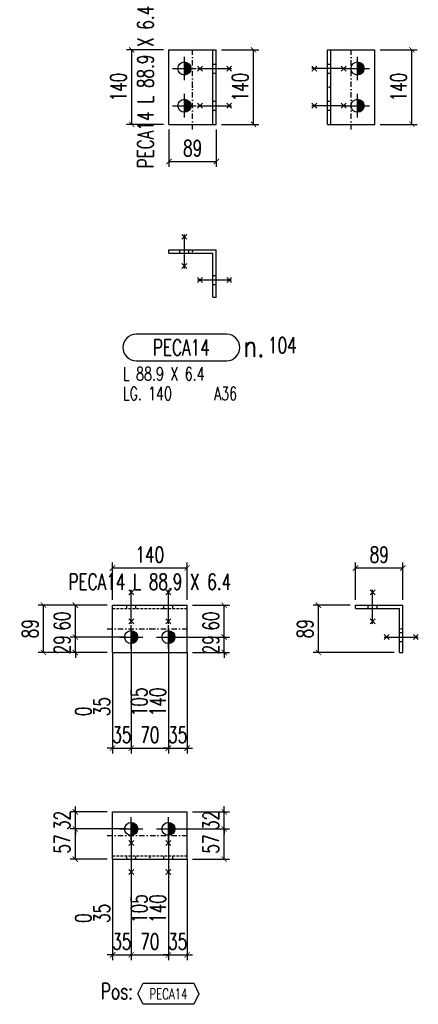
# Model space of a CAD drawing. Header units: feet. Extents: x 8647 to 79957, y -13328 to 10492.
# Tile 11 of 27: x 68746 to 69495, y -10652 to -8800. Entities that reach past the tile are written whole.
import ezdxf
from ezdxf.enums import TextEntityAlignment as Align

# ---------------------------------------------------------------- set-up
doc = ezdxf.new("R2010")
doc.units = ezdxf.units.FT
doc.header["$LTSCALE"] = 20
doc.header["$MEASUREMENT"] = 0
doc.linetypes.add('DASHDOT', pattern=[1, 0.5, -0.25, 0, -0.25])
doc.linetypes.add('HIDDEN', pattern=[0.375, 0.25, -0.125])
doc.layers.get('0').update_dxf_attribs({"linetype": 'CONTINUOUS'})
for name, color, linetype in [('A', 2, 'DASHDOT'), ('FORIR', 4, 'CONTINUOUS'), ('G', 3, 'CONTINUOUS'), ('MARK_DES', 2, 'CONTINUOUS'), ('MARK_MAT', 2, 'CONTINUOUS'), ('MARK_QTA', 4, 'CONTINUOUS'), ('MARK_SBA', 4, 'CONTINUOUS'), ('MARK_SLOT', 6, 'CONTINUOUS'), ('POS_BOX', 6, 'CONTINUOUS'), ('POS_DES', 2, 'CONTINUOUS'), ('POS_MAT', 2, 'CONTINUOUS'), ('TR', 6, 'HIDDEN'), ('TXT1', 7, 'CONTINUOUS')]:
    doc.layers.add(name, color=color, linetype=linetype)
doc.styles.add('1', font='romans', dxfattribs={"width": 0.7, "height": 30})
doc.styles.add('MARK', font='ROMANS', dxfattribs={"width": 0.7})
doc.styles.add('POS', font='ROMANS', dxfattribs={"width": 0.7})
doc.styles.add('ROMANS', font='ROMANS', dxfattribs={"width": 0.8, "height": 28})
doc.dimstyles.get("Standard").update_dxf_attribs({"dimtxt": 30, "dimasz": 1, "dimexe": 1, "dimexo": 1, "dimgap": 1, "dimtad": 1, "dimdec": 0, "dimdsep": 46, "dimtxsty": '1', "dimblk": 'ARCHTICK', "dimcen": 3, "dimclrd": 1, "dimclre": 1, "dimclrt": 3, "dimadec": 0, "dimazin": 0, "dimtfac": 1, "dimtdec": 0, "dimtix": 1, "dimtmove": 0, "dimatfit": 3, "dimfxl": 0, "dimtolj": 1, "dimarcsym": 0})

# ---------------------------------------------------------------- blocks, each defined once
blk = doc.blocks.new('MS')
at = {"color": 6}
for p, q in [((-4.7, 22.8), (4.7, 32.1)), ((-4.7, 32.1), (4.7, 22.8)), ((-4.7, -22.8), (4.7, -32.1)), ((-4.7, -32.1), (4.7, -22.8))]:
    blk.add_line(p, q, dxfattribs=at)
at = {"color": 3}
blk.add_line((0, -32.1), (0, 32.1), dxfattribs=at)
at = {"flags": 1}
for tag, p, height in [('DIAM', (0, 0), 8.01), ('AVAN', (1.3, -18.2), 5.26), ('TOLE', (1.3, -9.7), 5.26), ('DIET', (1.3, -24.6), 5.26)]:
    blk.add_attdef(tag, p, '', height=height, dxfattribs=at)
blk = doc.blocks.new('M16')
for p, q in [((0, -22.2), (0, 22.2)), ((-22.2, 0), (22.2, 0))]:
    blk.add_line(p, q)
at = {"color": 4, "const_width": 12.3}
blk.add_lwpolyline([(0, -6.1, 1), (0, 6.1, 1)], format="xyb", dxfattribs=at)
blk.add_circle((0, 0), 12.3)
at = {"flags": 1}
blk.add_attdef('TOLE', (16.7, -8.3), '', height=5.26, dxfattribs=at)
blk = doc.blocks.new('3D_INFOPOS')
blk.add_point((0, 0))
at = {"layer": 'FORIR', "flags": 1}
for tag, p in [('POS_PEZ', (7.6, -4.3)), ('MAT_PRO', (7.6, -11.9))]:
    blk.add_attdef(tag, p, '', height=5.26, dxfattribs=at)
blk = doc.blocks.new('_ArchTick')
at = {"color": 0, "linetype": 'ByBlock', "const_width": 0.15}
blk.add_lwpolyline([(-0.5, -0.5), (0.5, 0.5)], dxfattribs=at)
blk = doc.blocks.new('*D99')
at = {"layer": 'TXT1', "color": 1, "lineweight": -2, "transparency": 16777216}
for p, q in [((69125.2, -8856.7), (69195.2, -8856.7)), ((69185.2, -8996.7), (69185.2, -8856.7)), ((69125.2, -8996.7), (69195.2, -8996.7))]:
    blk.add_line(p, q, dxfattribs=at)
at = {"layer": 'TXT1', "color": 1, "lineweight": -2, "transparency": 16777216, "xscale": 10, "yscale": 10, "zscale": 10}
for p, rotation in [((69185.2, -8856.7), 90), ((69185.2, -8996.7), 270)]:
    blk.add_blockref('_ArchTick', p, dxfattribs=dict(at, rotation=rotation))
at = {"layer": 'TXT1', "color": 3, "transparency": 16777216, "insert": (69160.2, -8926.7), "char_height": 30, "attachment_point": 5, "rotation": 90, "style": '1'}
blk.add_mtext('\\A1;140', dxfattribs=at)
blk = doc.blocks.new('*D100')
at = {"layer": 'TXT1', "color": 1, "lineweight": -2, "transparency": 16777216}
for p, q in [((69016.2, -8856.7), (68946.2, -8856.7)), ((68956.2, -8996.7), (68956.2, -8856.7)), ((69016.2, -8996.7), (68946.2, -8996.7))]:
    blk.add_line(p, q, dxfattribs=at)
at = {"layer": 'TXT1', "color": 1, "lineweight": -2, "transparency": 16777216, "xscale": 10, "yscale": 10, "zscale": 10}
for p, rotation in [((68956.2, -8856.7), 90), ((68956.2, -8996.7), 270)]:
    blk.add_blockref('_ArchTick', p, dxfattribs=dict(at, rotation=rotation))
at = {"layer": 'TXT1', "color": 3, "transparency": 16777216, "insert": (68931.2, -8926.7), "char_height": 30, "attachment_point": 5, "rotation": 90, "style": '1'}
blk.add_mtext('\\A1;140', dxfattribs=at)
blk = doc.blocks.new('*D101')
at = {"layer": 'TXT1', "color": 1, "lineweight": -2, "transparency": 16777216}
for p, q in [((69026.2, -9006.7), (69026.2, -9076.7)), ((69115.2, -9006.7), (69115.2, -9076.7)), ((69026.2, -9066.7), (69115.2, -9066.7))]:
    blk.add_line(p, q, dxfattribs=at)
at = {"layer": 'TXT1', "color": 1, "lineweight": -2, "transparency": 16777216, "xscale": 10, "yscale": 10, "zscale": 10, "rotation": 180}
blk.add_blockref('_ArchTick', (69026.2, -9066.7), dxfattribs=at)
at = {"layer": 'TXT1', "color": 1, "lineweight": -2, "transparency": 16777216, "xscale": 10, "yscale": 10, "zscale": 10}
blk.add_blockref('_ArchTick', (69115.2, -9066.7), dxfattribs=at)
at = {"layer": 'TXT1', "color": 3, "transparency": 16777216, "insert": (69070.7, -9041.7), "char_height": 30, "attachment_point": 5, "style": '1'}
blk.add_mtext('\\A1;89', dxfattribs=at)
blk = doc.blocks.new('3D_INFOM')
blk.add_point((0, 0))
at = {"layer": 'FORIR', "flags": 1}
for tag, p in [('MARK', (7.55, -4.31)), ('NUM_DIS', (7.55, -11.68)), ('NOT_PEZ', (45.73, -11.68)), ('QTA_PEZ', (7.55, -18.55)), ('TIP_PEZ', (45.73, -18.55)), ('TRA_PEZ', (7.55, -26.33)), ('COS_PEZ', (45.73, -26.33)), ('DES_PEZ', (7.55, -33.75))]:
    blk.add_attdef(tag, p, '', height=5, dxfattribs=at)
blk = doc.blocks.new('*D102')
at = {"layer": 'TXT1', "color": 1, "lineweight": -2, "transparency": 16777216}
for p, q in [((69423.1, -8856.7), (69493.1, -8856.7)), ((69483.1, -8996.7), (69483.1, -8856.7)), ((69423.1, -8996.7), (69493.1, -8996.7))]:
    blk.add_line(p, q, dxfattribs=at)
at = {"layer": 'TXT1', "color": 1, "lineweight": -2, "transparency": 16777216, "xscale": 10, "yscale": 10, "zscale": 10}
for p, rotation in [((69483.1, -8856.7), 90), ((69483.1, -8996.7), 270)]:
    blk.add_blockref('_ArchTick', p, dxfattribs=dict(at, rotation=rotation))
at = {"layer": 'TXT1', "color": 3, "transparency": 16777216, "insert": (69458.1, -8926.7), "char_height": 30, "attachment_point": 5, "rotation": 90, "style": '1'}
blk.add_mtext('\\A1;140', dxfattribs=at)
blk = doc.blocks.new('M8_PRO')
at = {"layer": 'MARK_SLOT'}
blk.add_lwpolyline([(2.5, 0), (19.5, 0, 0.414214), (22, 2.5), (22, 2.5, 0.414214), (19.5, 5), (2.5, 5, 0.414214), (0, 2.5), (0, 2.5, 0.414214)], format="xyb", close=True, dxfattribs=at)
at = {"style": 'MARK', "width": 0.7, "flags": 1}
for tag, p in [('TRA_PEZ', (-2.05, 4.97)), ('SUN_LIS', (-2.05, 3.9)), ('PUN_LIS', (-2.05, 4.44)), ('DES_PEZ', (-2.05, 3.37)), ('TIP_PEZ', (-2.05, 2.29)), ('NOT_PEZ', (-2.05, 2.83)), ('ING_PEZ', (-2.05, 1.76)), ('COD_PEZ', (-2.05, 0.69)), ('COS_PEZ', (-2.05, 0.15)), ('MCL_PEZ', (-2.05, 1.22)), ('DIM_PRO', (-2.05, -0.38))]:
    blk.add_attdef(tag, p, '', height=0.35, dxfattribs=at)
at = {"style": 'MARK', "width": 0.7}
blk.add_attdef('MAR_PEZ', text='', height=3, dxfattribs=at).set_placement((11, 2.5), align=Align.MIDDLE)
at = {"layer": 'MARK_DES', "style": 'MARK', "width": 0.7}
blk.add_text('LG.', height=2.5, dxfattribs=at).set_placement((0, -7.4))
for tag, p in [('NOM_PRO', (0, -3.7)), ('LUN_PRO', (4.73, -7.4))]:
    blk.add_attdef(tag, p, '', height=2.5, dxfattribs=at)
at = {"layer": 'MARK_MAT', "style": 'MARK', "width": 0.7}
blk.add_attdef('MAT_PRO', (17.13, -7.4), '', height=2.5, dxfattribs=at)
at = {"layer": 'MARK_QTA', "style": 'ROMANS', "width": 0.8}
blk.add_text('n.', height=4, dxfattribs=at).set_placement((24.62, 2.75), align=Align.MIDDLE)
at = {"layer": 'MARK_QTA', "style": 'MARK', "width": 0.7}
blk.add_attdef('QTA_PEZ', (27.29, 1.42), '', height=3, dxfattribs=at)
at = {"layer": 'MARK_SBA', "style": 'MARK', "width": 0.7}
blk.add_attdef('SBA_PEZ', text='', height=2, dxfattribs=at).set_placement((10.88, 5.73), align=Align.BOTTOM_CENTER)
blk = doc.blocks.new('*D283')
at = {"layer": 'TXT1', "color": 1, "lineweight": -2, "transparency": 16777216}
for p, q in [((68955.2, -9971.4), (68955.2, -10180.4)), ((69025.2, -9971.4), (69025.2, -10180.4)), ((68955.2, -10170.4), (69025.2, -10170.4))]:
    blk.add_line(p, q, dxfattribs=at)
at = {"layer": 'TXT1', "color": 1, "lineweight": -2, "transparency": 16777216, "xscale": 10, "yscale": 10, "zscale": 10, "rotation": 180}
blk.add_blockref('_ArchTick', (68955.2, -10170.4), dxfattribs=at)
at = {"layer": 'TXT1', "color": 1, "lineweight": -2, "transparency": 16777216, "xscale": 10, "yscale": 10, "zscale": 10}
blk.add_blockref('_ArchTick', (69025.2, -10170.4), dxfattribs=at)
at = {"layer": 'TXT1', "color": 3, "transparency": 16777216, "insert": (68990.2, -10145.4), "char_height": 30, "attachment_point": 5, "style": '1'}
blk.add_mtext('\\A1;70', dxfattribs=at)
blk = doc.blocks.new('*D284')
at = {"layer": 'TXT1', "color": 1, "lineweight": -2, "transparency": 16777216}
for p, q in [((68955.2, -9971.4), (68955.2, -10180.4)), ((68920.2, -10000.4), (68920.2, -10180.4)), ((68920.2, -10170.4), (68910.2, -10170.4)), ((68920.2, -10170.4), (68955.2, -10170.4)), ((68955.2, -10170.4), (68965.2, -10170.4))]:
    blk.add_line(p, q, dxfattribs=at)
at = {"layer": 'TXT1', "color": 1, "lineweight": -2, "transparency": 16777216, "xscale": 10, "yscale": 10, "zscale": 10}
blk.add_blockref('_ArchTick', (68920.2, -10170.4), dxfattribs=at)
at = {"layer": 'TXT1', "color": 1, "lineweight": -2, "transparency": 16777216, "xscale": 10, "yscale": 10, "zscale": 10, "rotation": 180}
blk.add_blockref('_ArchTick', (68955.2, -10170.4), dxfattribs=at)
at = {"layer": 'TXT1', "color": 3, "transparency": 16777216, "insert": (68937.7, -10145.4), "char_height": 30, "attachment_point": 5, "style": '1'}
blk.add_mtext('\\A1;35', dxfattribs=at)
blk = doc.blocks.new('*D285')
at = {"layer": 'TXT1', "color": 1, "lineweight": -2, "transparency": 16777216}
for p, q in [((69025.2, -9971.4), (69025.2, -10180.4)), ((69060.2, -10000.4), (69060.2, -10180.4)), ((69025.2, -10170.4), (69015.2, -10170.4)), ((69025.2, -10170.4), (69060.2, -10170.4)), ((69060.2, -10170.4), (69070.2, -10170.4))]:
    blk.add_line(p, q, dxfattribs=at)
at = {"layer": 'TXT1', "color": 1, "lineweight": -2, "transparency": 16777216, "xscale": 10, "yscale": 10, "zscale": 10}
blk.add_blockref('_ArchTick', (69025.2, -10170.4), dxfattribs=at)
at = {"layer": 'TXT1', "color": 1, "lineweight": -2, "transparency": 16777216, "xscale": 10, "yscale": 10, "zscale": 10, "rotation": 180}
blk.add_blockref('_ArchTick', (69060.2, -10170.4), dxfattribs=at)
at = {"layer": 'TXT1', "color": 3, "transparency": 16777216, "insert": (69042.7, -10145.4), "char_height": 30, "attachment_point": 5, "style": '1'}
blk.add_mtext('\\A1;35', dxfattribs=at)
blk = doc.blocks.new('*D286')
at = {"layer": 'TXT1', "color": 1, "lineweight": -2, "transparency": 16777216}
for p, q in [((68910.2, -9901.4), (68840.2, -9901.4)), ((68850.2, -9961.4), (68850.2, -9901.4)), ((68945.2, -9961.4), (68840.2, -9961.4))]:
    blk.add_line(p, q, dxfattribs=at)
at = {"layer": 'TXT1', "color": 1, "lineweight": -2, "transparency": 16777216, "xscale": 10, "yscale": 10, "zscale": 10}
for p, rotation in [((68850.2, -9901.4), 90), ((68850.2, -9961.4), 270)]:
    blk.add_blockref('_ArchTick', p, dxfattribs=dict(at, rotation=rotation))
at = {"layer": 'TXT1', "color": 3, "transparency": 16777216, "insert": (68825.2, -9931.4), "char_height": 30, "attachment_point": 5, "rotation": 90, "style": '1'}
blk.add_mtext('\\A1;60', dxfattribs=at)
blk = doc.blocks.new('*D287')
at = {"layer": 'TXT1', "color": 1, "lineweight": -2, "transparency": 16777216}
for p, q in [((68945.2, -9961.4), (68840.2, -9961.4)), ((68850.2, -9961.4), (68850.2, -9951.4)), ((68850.2, -9990.4), (68850.2, -9961.4)), ((68910.2, -9990.4), (68840.2, -9990.4)), ((68850.2, -9990.4), (68850.2, -10000.4))]:
    blk.add_line(p, q, dxfattribs=at)
at = {"layer": 'TXT1', "color": 1, "lineweight": -2, "transparency": 16777216, "xscale": 10, "yscale": 10, "zscale": 10}
for p, rotation in [((68850.2, -9961.4), 270), ((68850.2, -9990.4), 90)]:
    blk.add_blockref('_ArchTick', p, dxfattribs=dict(at, rotation=rotation))
at = {"layer": 'TXT1', "color": 3, "transparency": 16777216, "insert": (68825.2, -9975.9), "char_height": 30, "attachment_point": 5, "rotation": 90, "style": '1'}
blk.add_mtext('\\A1;29', dxfattribs=at)
blk = doc.blocks.new('*D288')
at = {"layer": 'TXT1', "color": 1, "lineweight": -2, "transparency": 16777216}
for p, q in [((69070.2, -9901.4), (69140.2, -9901.4)), ((69130.2, -9961.4), (69130.2, -9901.4)), ((69035.2, -9961.4), (69140.2, -9961.4))]:
    blk.add_line(p, q, dxfattribs=at)
at = {"layer": 'TXT1', "color": 1, "lineweight": -2, "transparency": 16777216, "xscale": 10, "yscale": 10, "zscale": 10}
for p, rotation in [((69130.2, -9901.4), 90), ((69130.2, -9961.4), 270)]:
    blk.add_blockref('_ArchTick', p, dxfattribs=dict(at, rotation=rotation))
at = {"layer": 'TXT1', "color": 3, "transparency": 16777216, "insert": (69105.2, -9931.4), "char_height": 30, "attachment_point": 5, "rotation": 90, "style": '1'}
blk.add_mtext('\\A1;60', dxfattribs=at)
blk = doc.blocks.new('*D289')
at = {"layer": 'TXT1', "color": 1, "lineweight": -2, "transparency": 16777216}
for p, q in [((69035.2, -9961.4), (69140.2, -9961.4)), ((69130.2, -9961.4), (69130.2, -9951.4)), ((69130.2, -9990.4), (69130.2, -9961.4)), ((69070.2, -9990.4), (69140.2, -9990.4)), ((69130.2, -9990.4), (69130.2, -10000.4))]:
    blk.add_line(p, q, dxfattribs=at)
at = {"layer": 'TXT1', "color": 1, "lineweight": -2, "transparency": 16777216, "xscale": 10, "yscale": 10, "zscale": 10}
for p, rotation in [((69130.2, -9961.4), 270), ((69130.2, -9990.4), 90)]:
    blk.add_blockref('_ArchTick', p, dxfattribs=dict(at, rotation=rotation))
at = {"layer": 'TXT1', "color": 3, "transparency": 16777216, "insert": (69105.2, -9975.9), "char_height": 30, "attachment_point": 5, "rotation": 90, "style": '1'}
blk.add_mtext('\\A1;29', dxfattribs=at)
blk = doc.blocks.new('*D290')
at = {"layer": 'TXT1', "color": 1, "lineweight": -2, "transparency": 16777216}
for p, q in [((68920.2, -9891.4), (68920.2, -9821.4)), ((68920.2, -9831.4), (69060.2, -9831.4)), ((69060.2, -9891.4), (69060.2, -9821.4))]:
    blk.add_line(p, q, dxfattribs=at)
at = {"layer": 'TXT1', "color": 1, "lineweight": -2, "transparency": 16777216, "xscale": 10, "yscale": 10, "zscale": 10, "rotation": 180}
blk.add_blockref('_ArchTick', (68920.2, -9831.4), dxfattribs=at)
at = {"layer": 'TXT1', "color": 1, "lineweight": -2, "transparency": 16777216, "xscale": 10, "yscale": 10, "zscale": 10}
blk.add_blockref('_ArchTick', (69060.2, -9831.4), dxfattribs=at)
at = {"layer": 'TXT1', "color": 3, "transparency": 16777216, "insert": (68990.2, -9806.4), "char_height": 30, "attachment_point": 5, "style": '1'}
blk.add_mtext('\\A1;140', dxfattribs=at)
blk = doc.blocks.new('*D291')
at = {"layer": 'TXT1', "color": 1, "lineweight": -2, "transparency": 16777216}
for p, q in [((68910.2, -9901.4), (68780.2, -9901.4)), ((68790.2, -9990.4), (68790.2, -9901.4)), ((68910.2, -9990.4), (68780.2, -9990.4))]:
    blk.add_line(p, q, dxfattribs=at)
at = {"layer": 'TXT1', "color": 1, "lineweight": -2, "transparency": 16777216, "xscale": 10, "yscale": 10, "zscale": 10}
for p, rotation in [((68790.2, -9901.4), 90), ((68790.2, -9990.4), 270)]:
    blk.add_blockref('_ArchTick', p, dxfattribs=dict(at, rotation=rotation))
at = {"layer": 'TXT1', "color": 3, "transparency": 16777216, "insert": (68765.2, -9945.9), "char_height": 30, "attachment_point": 5, "rotation": 90, "style": '1'}
blk.add_mtext('\\A1;89', dxfattribs=at)
blk = doc.blocks.new('*D292')
at = {"layer": 'TXT1', "color": 1, "lineweight": -2, "transparency": 16777216}
for p, q in [((69377.2, -9891.4), (69377.2, -9821.4)), ((69377.2, -9831.4), (69466.2, -9831.4)), ((69466.2, -9891.4), (69466.2, -9821.4))]:
    blk.add_line(p, q, dxfattribs=at)
at = {"layer": 'TXT1', "color": 1, "lineweight": -2, "transparency": 16777216, "xscale": 10, "yscale": 10, "zscale": 10, "rotation": 180}
blk.add_blockref('_ArchTick', (69377.2, -9831.4), dxfattribs=at)
at = {"layer": 'TXT1', "color": 1, "lineweight": -2, "transparency": 16777216, "xscale": 10, "yscale": 10, "zscale": 10}
blk.add_blockref('_ArchTick', (69466.2, -9831.4), dxfattribs=at)
at = {"layer": 'TXT1', "color": 3, "transparency": 16777216, "insert": (69421.7, -9806.4), "char_height": 30, "attachment_point": 5, "style": '1'}
blk.add_mtext('\\A1;89', dxfattribs=at)
blk = doc.blocks.new('*D293')
at = {"layer": 'TXT1', "color": 1, "lineweight": -2, "transparency": 16777216}
for p, q in [((69367.2, -9901.4), (69297.2, -9901.4)), ((69307.2, -9990.4), (69307.2, -9901.4)), ((69449.8, -9990.4), (69297.2, -9990.4))]:
    blk.add_line(p, q, dxfattribs=at)
at = {"layer": 'TXT1', "color": 1, "lineweight": -2, "transparency": 16777216, "xscale": 10, "yscale": 10, "zscale": 10}
for p, rotation in [((69307.2, -9901.4), 90), ((69307.2, -9990.4), 270)]:
    blk.add_blockref('_ArchTick', p, dxfattribs=dict(at, rotation=rotation))
at = {"layer": 'TXT1', "color": 3, "transparency": 16777216, "insert": (69282.2, -9945.9), "char_height": 30, "attachment_point": 5, "rotation": 90, "style": '1'}
blk.add_mtext('\\A1;89', dxfattribs=at)
blk = doc.blocks.new('*D294')
at = {"layer": 'TXT1', "color": 1, "lineweight": -2, "transparency": 16777216}
for p, q in [((68955.2, -10332.5), (68955.2, -10569.4)), ((69025.2, -10332.5), (69025.2, -10569.4)), ((68955.2, -10559.4), (69025.2, -10559.4))]:
    blk.add_line(p, q, dxfattribs=at)
at = {"layer": 'TXT1', "color": 1, "lineweight": -2, "transparency": 16777216, "xscale": 10, "yscale": 10, "zscale": 10, "rotation": 180}
blk.add_blockref('_ArchTick', (68955.2, -10559.4), dxfattribs=at)
at = {"layer": 'TXT1', "color": 1, "lineweight": -2, "transparency": 16777216, "xscale": 10, "yscale": 10, "zscale": 10}
blk.add_blockref('_ArchTick', (69025.2, -10559.4), dxfattribs=at)
at = {"layer": 'TXT1', "color": 3, "transparency": 16777216, "insert": (68990.2, -10534.4), "char_height": 30, "attachment_point": 5, "style": '1'}
blk.add_mtext('\\A1;70', dxfattribs=at)
blk = doc.blocks.new('*D295')
at = {"layer": 'TXT1', "color": 1, "lineweight": -2, "transparency": 16777216}
for p, q in [((68955.2, -10332.5), (68955.2, -10569.4)), ((68920.2, -10389.4), (68920.2, -10569.4)), ((68920.2, -10559.4), (68910.2, -10559.4)), ((68920.2, -10559.4), (68955.2, -10559.4)), ((68955.2, -10559.4), (68965.2, -10559.4))]:
    blk.add_line(p, q, dxfattribs=at)
at = {"layer": 'TXT1', "color": 1, "lineweight": -2, "transparency": 16777216, "xscale": 10, "yscale": 10, "zscale": 10}
blk.add_blockref('_ArchTick', (68920.2, -10559.4), dxfattribs=at)
at = {"layer": 'TXT1', "color": 1, "lineweight": -2, "transparency": 16777216, "xscale": 10, "yscale": 10, "zscale": 10, "rotation": 180}
blk.add_blockref('_ArchTick', (68955.2, -10559.4), dxfattribs=at)
at = {"layer": 'TXT1', "color": 3, "transparency": 16777216, "insert": (68937.7, -10534.4), "char_height": 30, "attachment_point": 5, "style": '1'}
blk.add_mtext('\\A1;35', dxfattribs=at)
blk = doc.blocks.new('*D296')
at = {"layer": 'TXT1', "color": 1, "lineweight": -2, "transparency": 16777216}
for p, q in [((69025.2, -10332.5), (69025.2, -10569.4)), ((69060.2, -10389.4), (69060.2, -10569.4)), ((69025.2, -10559.4), (69015.2, -10559.4)), ((69025.2, -10559.4), (69060.2, -10559.4)), ((69060.2, -10559.4), (69070.2, -10559.4))]:
    blk.add_line(p, q, dxfattribs=at)
at = {"layer": 'TXT1', "color": 1, "lineweight": -2, "transparency": 16777216, "xscale": 10, "yscale": 10, "zscale": 10}
blk.add_blockref('_ArchTick', (69025.2, -10559.4), dxfattribs=at)
at = {"layer": 'TXT1', "color": 1, "lineweight": -2, "transparency": 16777216, "xscale": 10, "yscale": 10, "zscale": 10, "rotation": 180}
blk.add_blockref('_ArchTick', (69060.2, -10559.4), dxfattribs=at)
at = {"layer": 'TXT1', "color": 3, "transparency": 16777216, "insert": (69042.7, -10534.4), "char_height": 30, "attachment_point": 5, "style": '1'}
blk.add_mtext('\\A1;35', dxfattribs=at)
blk = doc.blocks.new('*D297')
at = {"layer": 'TXT1', "color": 1, "lineweight": -2, "transparency": 16777216}
for p, q in [((68850.2, -10290.4), (68850.2, -10280.4)), ((68910.2, -10290.4), (68840.2, -10290.4)), ((68850.2, -10322.5), (68850.2, -10290.4)), ((68945.2, -10322.5), (68840.2, -10322.5)), ((68850.2, -10322.5), (68850.2, -10332.5))]:
    blk.add_line(p, q, dxfattribs=at)
at = {"layer": 'TXT1', "color": 1, "lineweight": -2, "transparency": 16777216, "xscale": 10, "yscale": 10, "zscale": 10}
for p, rotation in [((68850.2, -10290.4), 270), ((68850.2, -10322.5), 90)]:
    blk.add_blockref('_ArchTick', p, dxfattribs=dict(at, rotation=rotation))
at = {"layer": 'TXT1', "color": 3, "transparency": 16777216, "insert": (68825.2, -10306.5), "char_height": 30, "attachment_point": 5, "rotation": 90, "style": '1'}
blk.add_mtext('\\A1;32', dxfattribs=at)
blk = doc.blocks.new('*D298')
at = {"layer": 'TXT1', "color": 1, "lineweight": -2, "transparency": 16777216}
for p, q in [((68945.2, -10322.5), (68840.2, -10322.5)), ((68850.2, -10379.4), (68850.2, -10322.5)), ((68910.2, -10379.4), (68840.2, -10379.4))]:
    blk.add_line(p, q, dxfattribs=at)
at = {"layer": 'TXT1', "color": 1, "lineweight": -2, "transparency": 16777216, "xscale": 10, "yscale": 10, "zscale": 10}
for p, rotation in [((68850.2, -10322.5), 90), ((68850.2, -10379.4), 270)]:
    blk.add_blockref('_ArchTick', p, dxfattribs=dict(at, rotation=rotation))
at = {"layer": 'TXT1', "color": 3, "transparency": 16777216, "insert": (68825.2, -10351), "char_height": 30, "attachment_point": 5, "rotation": 90, "style": '1'}
blk.add_mtext('\\A1;57', dxfattribs=at)
blk = doc.blocks.new('*D299')
at = {"layer": 'TXT1', "color": 1, "lineweight": -2, "transparency": 16777216}
for p, q in [((69130.2, -10290.4), (69130.2, -10280.4)), ((69070.2, -10290.4), (69140.2, -10290.4)), ((69130.2, -10322.5), (69130.2, -10290.4)), ((69035.2, -10322.5), (69140.2, -10322.5)), ((69130.2, -10322.5), (69130.2, -10332.5))]:
    blk.add_line(p, q, dxfattribs=at)
at = {"layer": 'TXT1', "color": 1, "lineweight": -2, "transparency": 16777216, "xscale": 10, "yscale": 10, "zscale": 10}
for p, rotation in [((69130.2, -10290.4), 270), ((69130.2, -10322.5), 90)]:
    blk.add_blockref('_ArchTick', p, dxfattribs=dict(at, rotation=rotation))
at = {"layer": 'TXT1', "color": 3, "transparency": 16777216, "insert": (69105.2, -10306.5), "char_height": 30, "attachment_point": 5, "rotation": 90, "style": '1'}
blk.add_mtext('\\A1;32', dxfattribs=at)
blk = doc.blocks.new('*D300')
at = {"layer": 'TXT1', "color": 1, "lineweight": -2, "transparency": 16777216}
for p, q in [((69035.2, -10322.5), (69140.2, -10322.5)), ((69130.2, -10379.4), (69130.2, -10322.5)), ((69070.2, -10379.4), (69140.2, -10379.4))]:
    blk.add_line(p, q, dxfattribs=at)
at = {"layer": 'TXT1', "color": 1, "lineweight": -2, "transparency": 16777216, "xscale": 10, "yscale": 10, "zscale": 10}
for p, rotation in [((69130.2, -10322.5), 90), ((69130.2, -10379.4), 270)]:
    blk.add_blockref('_ArchTick', p, dxfattribs=dict(at, rotation=rotation))
at = {"layer": 'TXT1', "color": 3, "transparency": 16777216, "insert": (69105.2, -10351), "char_height": 30, "attachment_point": 5, "rotation": 90, "style": '1'}
blk.add_mtext('\\A1;57', dxfattribs=at)
blk = doc.blocks.new('POSITION_PRO')
at = {"layer": 'POS_BOX'}
blk.add_lwpolyline([(10.5, -2), (9.5, -4), (0, -4), (-1, -2), (0, 0), (9.5, 0)], close=True, dxfattribs=at)
at = {"insert": (-7.93, -0.05), "char_height": 3, "width": 11.9956, "attachment_point": 1, "style": 'POS'}
blk.add_mtext('Pos:', dxfattribs=at)
at = {"style": 'POS', "width": 0.7}
blk.add_attdef('POS_PEZ', text='', height=2, dxfattribs=at).set_placement((4.76, -3.05), align=Align.CENTER)
at = {"layer": 'POS_DES', "style": 'POS', "width": 0.7, "flags": 1}
for tag, p in [('SPE_PRO', (-7.8, -5.07)), ('LUN_PRO', (-7.82, -5.58)), ('LAR_PRO', (-7.79, -4.53))]:
    blk.add_attdef(tag, p, '', height=0.35, dxfattribs=at)
at = {"layer": 'POS_MAT', "style": 'POS', "width": 0.7, "flags": 1}
for tag, p in [('MAT_PRO', (-6.89, -4.03)), ('PUN_NET2', (-6.94, -7.74)), ('NOM_PRO', (-6.94, -6.11)), ('PUN_NET', (-6.94, -7.16)), ('PUN_LIS', (-6.94, -6.63)), ('MAR_CMP', (-6.89, -8.22)), ('NOT_PEZ', (-6.89, -9.21)), ('QTA_PEZ', (-6.89, -8.75))]:
    blk.add_attdef(tag, text='', height=0.35, dxfattribs=at).set_placement(p, align=Align.CENTER)

msp = doc.modelspace()

# ---------------------------------------------------------------- linework, layer by layer
at = {"layer": 'A'}
for p, q in [((69070.7, -9006.7), (69070.7, -8846.7)), ((69368.6, -9006.7), (69368.6, -8846.7)), ((68910.2, -9945.9), (69070.2, -9945.9)), ((68910.2, -10334.9), (69070.2, -10334.9))]:
    msp.add_line(p, q, dxfattribs=at)
for p in [(69108.8, -8953.2), (69324.1, -8953.2), (69108.8, -9298), (69016.7, -9907.8), (69417.8, -9907.8), (69016.7, -10379.4)]:
    msp.add_point(p, dxfattribs=at)
at = {"layer": 'G'}
for p, q in [((69026.2, -8856.7), (69115.2, -8856.7)), ((69026.2, -8996.7), (69026.2, -8856.7)), ((69108.8, -8996.7), (69108.8, -8856.7)), ((69115.2, -8996.7), (69115.2, -8856.7)), ((69324.1, -8856.7), (69413.1, -8856.7)), ((69324.1, -8996.7), (69324.1, -8856.7)), ((69330.5, -8996.7), (69330.5, -8856.7)), ((69413.1, -8996.7), (69413.1, -8856.7)), ((69026.2, -8996.7), (69115.2, -8996.7)), ((69324.1, -8996.7), (69413.1, -8996.7)), ((69026.2, -9239), (69026.2, -9232.6)), ((69026.2, -9232.6), (69115.2, -9232.6)), ((69026.2, -9239), (69108.8, -9239)), ((69108.8, -9321.6), (69108.8, -9239)), ((69115.2, -9321.6), (69115.2, -9232.6)), ((69108.8, -9321.6), (69115.2, -9321.6)), ((68920.2, -9990.4), (68920.2, -9901.4)), ((68920.2, -9901.4), (69060.2, -9901.4)), ((69060.2, -9990.4), (69060.2, -9901.4)), ((69377.2, -9907.8), (69377.2, -9901.4)), ((69377.2, -9901.4), (69466.2, -9901.4)), ((69377.2, -9907.8), (69459.8, -9907.8)), ((69459.8, -9990.4), (69459.8, -9907.8)), ((69466.2, -9990.4), (69466.2, -9901.4)), ((68920.2, -9990.4), (69060.2, -9990.4)), ((69459.8, -9990.4), (69466.2, -9990.4)), ((68920.2, -10290.4), (69060.2, -10290.4)), ((68920.2, -10379.4), (68920.2, -10290.4)), ((69060.2, -10379.4), (69060.2, -10290.4)), ((68920.2, -10379.4), (69060.2, -10379.4))]:
    msp.add_line(p, q, dxfattribs=at)
for p in [(69108.8, -8953.2), (69324.1, -8953.2), (69108.8, -9298), (69016.7, -9907.8), (69417.8, -9907.8), (69016.7, -10379.4)]:
    msp.add_point(p, dxfattribs=at)
at = {"layer": 'TR'}
for p, q in [((69108.8, -8883.2), (69115.2, -8883.2)), ((69324.1, -8883.2), (69330.5, -8883.2)), ((69108.8, -8900.2), (69115.2, -8900.2)), ((69324.1, -8900.2), (69330.5, -8900.2)), ((69108.8, -8953.2), (69115.2, -8953.2)), ((69324.1, -8953.2), (69330.5, -8953.2)), ((69108.8, -8970.2), (69115.2, -8970.2)), ((69324.1, -8970.2), (69330.5, -8970.2)), ((69046.7, -9239), (69046.7, -9232.6)), ((69063.7, -9239), (69063.7, -9232.6)), ((69108.8, -9281), (69115.2, -9281)), ((69108.8, -9298), (69115.2, -9298)), ((68920.2, -9907.8), (69060.2, -9907.8)), ((68946.7, -9907.8), (68946.7, -9901.4)), ((68963.7, -9907.8), (68963.7, -9901.4)), ((69016.7, -9907.8), (69016.7, -9901.4)), ((69033.7, -9907.8), (69033.7, -9901.4)), ((69400.8, -9907.8), (69400.8, -9901.4)), ((69417.8, -9907.8), (69417.8, -9901.4)), ((69459.8, -9952.9), (69466.2, -9952.9)), ((69459.8, -9969.9), (69466.2, -9969.9)), ((68920.2, -10373), (69060.2, -10373)), ((68946.7, -10379.4), (68946.7, -10373)), ((68963.7, -10379.4), (68963.7, -10373)), ((69016.7, -10379.4), (69016.7, -10373)), ((69033.7, -10379.4), (69033.7, -10373))]:
    msp.add_line(p, q, dxfattribs=at)
for p in [(69108.8, -8953.2), (69324.1, -8953.2), (69108.8, -9298), (69016.7, -9907.8), (69417.8, -9907.8), (69016.7, -10379.4)]:
    msp.add_point(p, dxfattribs=at)
at = {"layer": 'TXT1'}
for p, q in [((68955.2, -9961.4), (68955.2, -10110.4)), ((69025.2, -9961.4), (69025.2, -10110.4)), ((68920.2, -9990.4), (68920.2, -10110.4)), ((69060.2, -9990.4), (69060.2, -10110.4)), ((68955.2, -10322.5), (68955.2, -10499.4)), ((69025.2, -10322.5), (69025.2, -10499.4)), ((68920.2, -10379.4), (68920.2, -10499.4)), ((69060.2, -10379.4), (69060.2, -10499.4))]:
    msp.add_line(p, q, dxfattribs=at)

# ---------------------------------------------------------------- block references
for name, p in [('M16', (69055.2, -8891.7)), ('M16', (69381, -8891.7)), ('3D_INFOPOS', (69070.7, -8926.7)), ('3D_INFOPOS', (69327.3, -8926.7)), ('M16', (69055.2, -8961.7)), ('M16', (69381, -8961.7)), ('MS', (69055.2, -9235.8)), ('3D_INFOPOS', (69070.7, -9235.8)), ('MS', (68955.2, -9904.6)), ('MS', (69025.2, -9904.6)), ('MS', (69409.3, -9904.6)), ('M16', (68955.2, -9961.4)), ('M16', (69025.2, -9961.4)), ('M16', (68955.2, -10322.5)), ('M16', (69025.2, -10322.5))]:
    msp.add_blockref(name, p)
for p, rotation in [((69112, -8891.7), 270), ((69327.3, -8891.7), 90), ((69112, -8961.7), 270), ((69327.3, -8961.7), 90), ((69112, -9289.5), 270), ((69463, -9961.4), 270), ((68955.2, -10376.2), 180), ((69025.2, -10376.2), 180)]:
    msp.add_blockref('MS', p, dxfattribs=dict(rotation=rotation))
at = {"xscale": 10, "yscale": 10, "zscale": 10}
for p in [(69070.7, -8926.7), (69327.3, -8926.7), (69070.7, -9235.8), (68990.2, -9945.9), (69463, -9945.9), (68990.2, -10376.2)]:
    msp.add_blockref('3D_INFOM', p, dxfattribs=at)
for name, p, values in [('M8_PRO', (68939.6, -9441.6), {'NOM_PRO': 'L 88.9 X 6.4', 'LUN_PRO': '140', 'MAT_PRO': 'A36', 'QTA_PEZ': '104', 'MAR_PEZ': 'PECA14'}), ('POSITION_PRO', (68977.7, -10612.4), {'POS_PEZ': 'PECA14'})]:
    msp.add_blockref(name, p, dxfattribs=at).add_auto_attribs(values)

# ---------------------------------------------------------------- texts
at = {"layer": 'TXT1', "color": 7, "style": '1', "width": 0.7}
msp.add_text('PECA14 L 88.9 X 6.4', height=30, rotation=90, dxfattribs=at).set_placement((69006.2, -8926.7), align=Align.BOTTOM_CENTER)
msp.add_text('PECA14 L 88.9 X 6.4', height=30, dxfattribs=at).set_placement((68990.2, -9881.4), align=Align.BOTTOM_CENTER)
at = {"layer": 'TXT1', "style": '1', "width": 0.7}
for s, p in [('105', (68985.2, -10110.4)), ('140', (69020.2, -10110.4)), ('0', (68880.2, -10110.4)), ('35', (68915.2, -10110.4)), ('105', (68985.2, -10499.4)), ('140', (69020.2, -10499.4)), ('0', (68880.2, -10499.4)), ('35', (68915.2, -10499.4))]:
    msp.add_text(s, height=30, rotation=90, dxfattribs=at).set_placement(p)

# ---------------------------------------------------------------- dimensions: what is measured, and where the dimension line sits
at = {"layer": 'TXT1'}
for base, p1, p2, angle, picture, middle in [((68956.2, -8856.7), (69026.2, -8996.7), (69026.2, -8856.7), 90, '*D100', (68931.2, -8926.7)), ((69185.2, -8856.7), (69115.2, -8996.7), (69115.2, -8856.7), 90, '*D99', (69160.2, -8926.7)), ((69483.1, -8856.7), (69413.1, -8996.7), (69413.1, -8856.7), 90, '*D102', (69458.1, -8926.7)), ((69115.2, -9066.7), (69026.2, -8996.7), (69115.2, -8996.7), 180, '*D101', (69070.7, -9041.7)), ((68790.2, -9901.4), (68920.2, -9990.4), (68920.2, -9901.4), 90, '*D291', (68765.2, -9945.9)), ((68850.2, -9901.4), (68955.2, -9961.4), (68920.2, -9901.4), 90, '*D286', (68825.2, -9931.4)), ((69130.2, -9901.4), (69025.2, -9961.4), (69060.2, -9901.4), 90, '*D288', (69105.2, -9931.4)), ((69307.2, -9901.4), (69459.8, -9990.4), (69377.2, -9901.4), 90, '*D293', (69282.2, -9945.9)), ((68850.2, -9961.4), (68920.2, -9990.4), (68955.2, -9961.4), 90, '*D287', (68825.2, -9975.9)), ((69130.2, -9961.4), (69060.2, -9990.4), (69025.2, -9961.4), 90, '*D289', (69105.2, -9975.9)), ((68850.2, -10290.4), (68955.2, -10322.5), (68920.2, -10290.4), 90, '*D297', (68825.2, -10306.5)), ((69130.2, -10290.4), (69025.2, -10322.5), (69060.2, -10290.4), 90, '*D299', (69105.2, -10306.5)), ((68850.2, -10322.5), (68920.2, -10379.4), (68955.2, -10322.5), 90, '*D298', (68825.2, -10351)), ((69130.2, -10322.5), (69060.2, -10379.4), (69025.2, -10322.5), 90, '*D300', (69105.2, -10351))]:
    dim = msp.add_linear_dim(base=base, p1=p1, p2=p2, angle=angle, dimstyle='Standard', override={"dimscale": 10}, dxfattribs=at)
    dim.commit()
    dim.dimension.update_dxf_attribs({"geometry": picture, "text_midpoint": middle})
for base, p1, p2, picture, middle in [((69060.2, -9831.4), (68920.2, -9901.4), (69060.2, -9901.4), '*D290', (68990.2, -9806.4)), ((69466.2, -9831.4), (69377.2, -9901.4), (69466.2, -9901.4), '*D292', (69421.7, -9806.4)), ((68955.2, -10170.4), (68920.2, -9990.4), (68955.2, -9961.4), '*D284', (68937.7, -10145.4)), ((69025.2, -10170.4), (68955.2, -9961.4), (69025.2, -9961.4), '*D283', (68990.2, -10145.4)), ((69060.2, -10170.4), (69025.2, -9961.4), (69060.2, -9990.4), '*D285', (69042.7, -10145.4)), ((68955.2, -10559.4), (68920.2, -10379.4), (68955.2, -10322.5), '*D295', (68937.7, -10534.4)), ((69025.2, -10559.4), (68955.2, -10322.5), (69025.2, -10322.5), '*D294', (68990.2, -10534.4)), ((69060.2, -10559.4), (69025.2, -10322.5), (69060.2, -10379.4), '*D296', (69042.7, -10534.4))]:
    dim = msp.add_linear_dim(base=base, p1=p1, p2=p2, dimstyle='Standard', override={"dimscale": 10}, dxfattribs=at)
    dim.commit()
    dim.dimension.update_dxf_attribs({"geometry": picture, "text_midpoint": middle})

doc.saveas('drawing.dxf')
